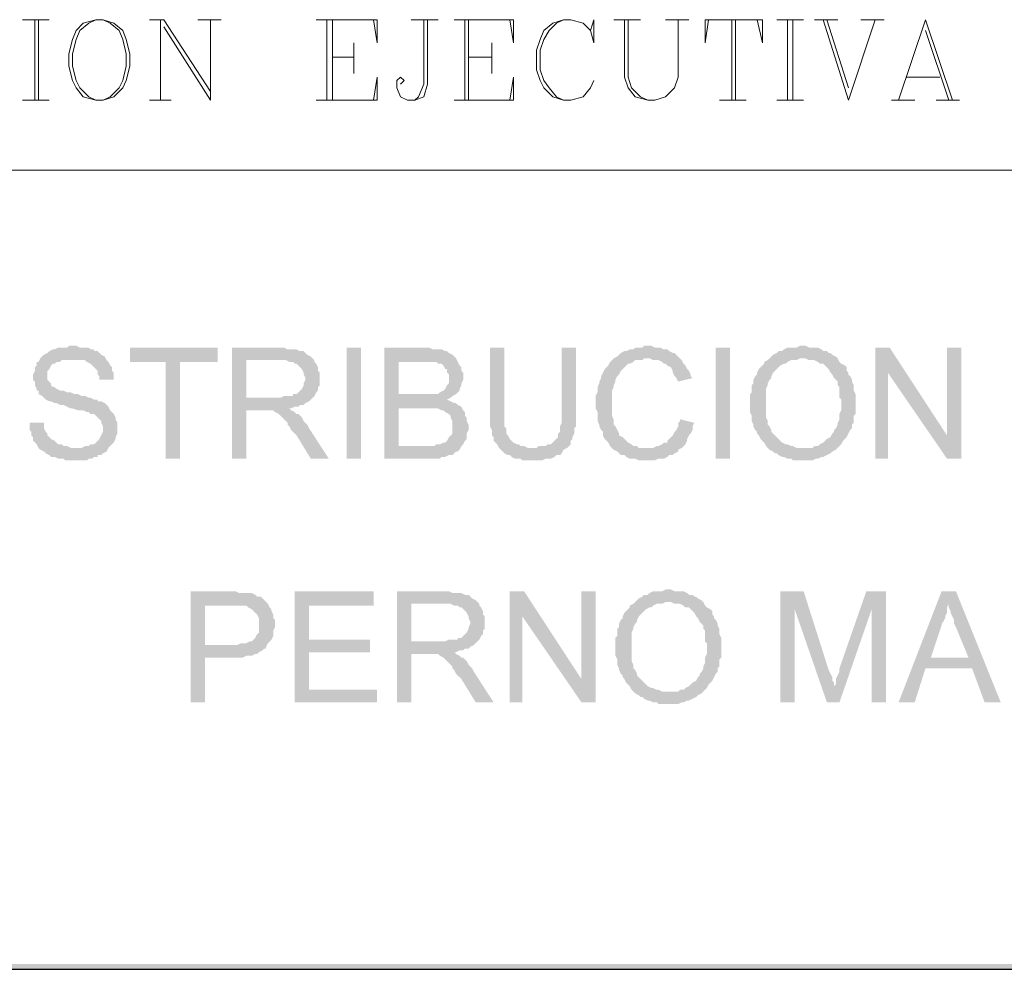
# Model space of a CAD drawing. Header units: millimetres. Extents: x 8 to 202, y 3 to 294.
# Tile 3 of 8: x 95 to 118, y 3 to 26. Entities that reach past the tile are written whole.
import ezdxf

# ---------------------------------------------------------------- set-up
doc = ezdxf.new("R2010")
doc.units = ezdxf.units.MM
doc.layers.add('DGE_CONTORNOS', color=7, linetype='Continuous', lineweight=0)
doc.layers.add('DGE_RELLENO', color=7, linetype='Continuous', lineweight=0)

msp = doc.modelspace()

# ---------------------------------------------------------------- hatches: boundary and pattern name
at = {"layer": 'DGE_RELLENO', "true_color": 0x000000}
for points in [[(95.9273, 17.9776), (95.8427, 17.9776), (95.8003, 17.9353), (95.5887, 17.9353), (95.504, 17.8929), (95.4617, 17.8929), (95.377, 17.8506), (95.3347, 17.8083), (95.25, 17.7659), (95.2077, 17.7236), (95.1653, 17.6813), (95.123, 17.5966), (95.0807, 17.5966), (95.0807, 17.5119), (95.0383, 17.4696), (95.0383, 17.3849), (94.996, 17.3003), (94.996, 17.1733), (95.0383, 17.131), (95.0383, 17.0463), (95.0807, 16.9616), (95.0807, 16.9193), (95.123, 16.9193), (95.123, 16.8346), (95.2077, 16.7923), (95.25, 16.7499), (95.2923, 16.7076), (95.377, 16.6653), (95.4193, 16.6653), (95.504, 16.623), (95.5463, 16.623), (95.631, 16.5806), (95.7157, 16.5806), (95.8003, 16.5383), (95.885, 16.4959), (95.9273, 16.4959), (96.0543, 16.4536), (96.1813, 16.4536), (96.266, 16.4113), (96.3083, 16.4113), (96.3507, 16.3689), (96.4353, 16.3689), (96.4777, 16.3266), (96.52, 16.2843), (96.5623, 16.2419), (96.6047, 16.1996), (96.6047, 16.1573), (96.647, 16.0726), (96.647, 15.9456), (96.6047, 15.8609), (96.5623, 15.7763), (96.52, 15.7339), (96.4777, 15.6916), (96.4353, 15.6493), (96.3507, 15.6493), (96.3083, 15.607), (96.2237, 15.607), (96.139, 15.5646), (95.123, 15.5646), (95.1653, 15.5223), (95.25, 15.4799), (95.2923, 15.4376), (95.377, 15.3953), (95.4193, 15.3529), (95.504, 15.3529), (95.5887, 15.3106), (95.7157, 15.3106), (95.758, 15.2683), (96.012, 15.2683), (96.266, 15.2683), (96.3083, 15.3106), (96.393, 15.3106), (96.4353, 15.3529), (96.52, 15.3529), (96.52, 15.3953), (96.6047, 15.3953), (96.647, 15.4376), (96.7317, 15.4799), (96.774, 15.5646), (96.8163, 15.607), (96.8587, 15.6493), (96.901, 15.6916), (96.9433, 15.7763), (96.9433, 15.8186), (96.9857, 15.9033), (96.9857, 16.1573), (96.9433, 16.2419), (96.9433, 16.2843), (96.901, 16.3689), (96.8587, 16.4113), (96.8163, 16.4536), (96.774, 16.5383), (96.7317, 16.5806), (96.6893, 16.623), (96.6047, 16.6653), (96.52, 16.6653), (96.52, 16.7076), (96.4353, 16.7076), (96.3507, 16.7499), (96.3083, 16.7499), (96.2237, 16.7923), (96.139, 16.7923), (96.0543, 16.8346), (95.9697, 16.8346), (95.885, 16.8769), (95.8003, 16.8769), (95.7157, 16.9193), (95.631, 16.9193), (95.5463, 16.9616), (95.504, 17.0039), (95.4617, 17.0039), (95.4193, 17.0463), (95.4193, 17.0886), (95.377, 17.131), (95.3347, 17.1733), (95.3347, 17.3849), (95.377, 17.4273), (95.4193, 17.5119), (95.4617, 17.5543), (95.504, 17.5543), (95.5463, 17.5966), (95.631, 17.5966), (95.6733, 17.639), (96.7317, 17.639), (96.6893, 17.7236), (96.6047, 17.7659), (96.5623, 17.8083), (96.52, 17.8506), (96.4353, 17.8506), (96.4353, 17.8929), (96.3507, 17.8929), (96.3083, 17.9353), (96.0967, 17.9353), (96.012, 17.9776)], [(99.3563, 17.9353), (97.282, 17.9353), (97.282, 17.5966), (98.1287, 17.5966), (98.1287, 15.3106), (98.4673, 15.3106), (98.4673, 17.5966), (99.3563, 17.5966)], [(100.838, 17.9353), (99.695, 17.9353), (99.695, 15.3106), (100.0337, 15.3106), (100.0337, 16.4536), (100.4147, 16.4536), (101.0497, 16.4959), (101.092, 16.4959), (101.1767, 16.5383), (101.2613, 16.5383), (101.3037, 16.5806), (101.3883, 16.5806), (101.4307, 16.623), (101.5153, 16.6653), (101.5577, 16.7076), (101.6, 16.7499), (100.0337, 16.7499), (100.0337, 17.639), (100.838, 17.639), (101.6, 17.6813), (101.5577, 17.7236), (101.473, 17.7659), (101.4307, 17.8083), (101.3883, 17.8506), (101.3037, 17.8506), (101.219, 17.8929), (101.0073, 17.8929), (100.9227, 17.9353)], [(102.4043, 17.9353), (102.743, 17.9353), (102.743, 15.3106), (102.4043, 15.3106), (102.4043, 17.9353)], [(104.267, 17.9353), (103.2933, 17.9353), (103.2933, 15.3106), (104.6057, 15.3106), (104.648, 15.3529), (104.7327, 15.3529), (104.8173, 15.3953), (104.902, 15.3953), (104.9443, 15.4376), (104.9867, 15.4799), (105.029, 15.4799), (105.0713, 15.5223), (105.1137, 15.607), (103.632, 15.607), (103.632, 16.4959), (104.267, 16.4959), (105.1137, 16.5383), (105.029, 16.5806), (104.9867, 16.623), (104.9443, 16.623), (104.8597, 16.6653), (104.775, 16.7076), (104.8597, 16.7499), (104.902, 16.7923), (103.632, 16.8346), (103.632, 17.5966), (105.029, 17.5966), (104.9867, 17.6813), (104.9443, 17.7236), (104.902, 17.7659), (104.8173, 17.8083), (104.775, 17.8506), (104.7327, 17.8506), (104.648, 17.8929), (104.4363, 17.8929), (104.3517, 17.9353)], [(106.1297, 17.9353), (105.791, 17.9353), (105.791, 16.0726), (105.8333, 15.988), (105.8333, 15.8609), (105.8757, 15.8186), (105.8757, 15.7339), (105.918, 15.6916), (105.9603, 15.6493), (106.0027, 15.5646), (106.7647, 15.5646), (106.68, 15.5646), (106.5953, 15.607), (106.5107, 15.607), (106.4683, 15.6493), (106.426, 15.6493), (106.3413, 15.6916), (106.299, 15.7339), (106.2567, 15.7763), (106.2143, 15.8609), (106.172, 15.9033), (106.172, 16.0303), (106.1297, 16.0726), (106.1297, 16.4113)], [(107.823, 17.9353), (107.4843, 17.9353), (107.4843, 16.1573), (107.442, 16.0726), (107.442, 15.9456), (107.3997, 15.9033), (107.3997, 15.8186), (107.3573, 15.7763), (107.315, 15.7339), (107.2727, 15.6916), (107.2303, 15.6493), (107.1457, 15.6493), (107.1033, 15.607), (106.934, 15.607), (106.8917, 15.5646), (106.0027, 15.5646), (106.045, 15.5223), (106.0873, 15.4799), (106.1297, 15.4376), (106.2143, 15.3953), (106.2567, 15.3953), (106.299, 15.3529), (106.3837, 15.3106), (106.5107, 15.3106), (106.553, 15.2683), (107.0187, 15.2683), (107.1033, 15.3106), (107.2303, 15.3106), (107.315, 15.3529), (107.3573, 15.3953), (107.442, 15.3953), (107.4843, 15.4376), (107.5267, 15.5223), (107.6113, 15.5646), (107.6537, 15.607), (107.696, 15.6493), (107.696, 15.7339), (107.7383, 15.7763), (107.7383, 15.8186), (107.7807, 15.9033), (107.7807, 16.0303), (107.823, 16.0726), (107.823, 16.4113)], [(109.5163, 17.9776), (109.4317, 17.9776), (109.3893, 17.9353), (109.22, 17.9353), (109.1777, 17.8929), (109.093, 17.8929), (109.0083, 17.8506), (108.966, 17.8506), (108.8813, 17.8083), (108.839, 17.7659), (108.7967, 17.7236), (108.712, 17.6813), (108.6697, 17.639), (108.6273, 17.5966), (108.585, 17.5119), (108.5427, 17.4696), (108.5003, 17.4273), (108.458, 17.3426), (108.4157, 17.2579), (108.4157, 17.2156), (108.3733, 17.131), (108.3733, 17.0886), (108.331, 17.0039), (108.331, 16.8769), (108.2887, 16.7923), (108.2887, 16.4959), (108.331, 16.4113), (108.331, 16.1996), (108.3733, 16.115), (108.3733, 16.0726), (108.4157, 15.988), (108.458, 15.9456), (108.458, 15.8609), (108.5003, 15.7763), (108.5427, 15.7339), (108.585, 15.6916), (108.6273, 15.607), (108.6697, 15.5646), (108.712, 15.5223), (109.5163, 15.5646), (109.3047, 15.5646), (109.2623, 15.607), (109.1777, 15.607), (109.1353, 15.6493), (109.0507, 15.6916), (109.0083, 15.7339), (108.966, 15.7763), (108.9237, 15.8186), (108.839, 15.8609), (108.839, 15.9033), (108.7967, 15.988), (108.7543, 16.0726), (108.712, 16.115), (108.712, 16.2419), (108.6697, 16.3266), (108.6697, 16.9193), (108.712, 17.0039), (108.712, 17.0463), (108.7543, 17.131), (108.7543, 17.1733), (108.7967, 17.2579), (108.839, 17.3003), (108.8813, 17.3849), (108.9237, 17.4273), (108.966, 17.4696), (109.0083, 17.5119), (109.0507, 17.5543), (109.093, 17.5543), (109.1777, 17.5966), (109.22, 17.639), (109.3893, 17.639), (109.4317, 17.6813), (110.2783, 17.6813), (110.236, 17.7236), (110.1937, 17.7659), (110.1513, 17.8083), (110.109, 17.8083), (110.0243, 17.8506), (109.982, 17.8929), (109.8973, 17.8929), (109.8127, 17.9353), (109.6857, 17.9353), (109.601, 17.9776)], [(111.125, 17.9353), (111.4637, 17.9353), (111.4637, 15.3106), (111.125, 15.3106), (111.125, 17.9353)], [(113.1993, 17.9776), (113.1147, 17.9776), (113.03, 17.9353), (112.8183, 17.9353), (112.7337, 17.8929), (112.6913, 17.8506), (112.6067, 17.8506), (112.5643, 17.8083), (112.4797, 17.7659), (112.4373, 17.7236), (112.395, 17.6813), (113.2417, 17.6813), (113.3263, 17.639), (113.4533, 17.639), (113.538, 17.5966), (113.5803, 17.5543), (113.665, 17.5543), (113.7073, 17.5119), (113.7497, 17.4696), (113.792, 17.4273), (113.8343, 17.3426), (113.8767, 17.3003), (113.919, 17.2156), (113.9613, 17.1733), (114.0037, 17.131), (114.0037, 17.0463), (114.046, 17.0039), (114.046, 16.7499), (114.0883, 16.7076), (114.0883, 16.4536), (114.046, 16.3689), (114.046, 16.2419), (114.0037, 16.1573), (114.0037, 16.115), (113.9613, 16.0303), (113.919, 15.988), (113.919, 15.9456), (113.8767, 15.9033), (113.8343, 15.8186), (113.7497, 15.7763), (113.7073, 15.7339), (113.665, 15.6916), (113.5803, 15.6493), (113.538, 15.607), (113.4533, 15.607), (113.411, 15.5646), (113.1993, 15.5646), (114.0037, 15.5646), (114.046, 15.607), (114.0883, 15.6493), (114.1307, 15.7339), (114.173, 15.7763), (114.2153, 15.8186), (114.2577, 15.9033), (114.3, 15.988), (114.3423, 16.0303), (114.3423, 16.115), (114.3847, 16.1573), (114.3847, 16.3266), (114.427, 16.3689), (114.427, 16.8346), (114.3847, 16.9193), (114.3847, 17.0463), (114.3423, 17.131), (114.3423, 17.1733), (114.3, 17.2579), (114.2577, 17.3003), (114.2577, 17.3426), (114.2153, 17.3849), (114.2153, 17.4696), (114.173, 17.5119), (114.0883, 17.5543), (114.046, 17.5966), (114.0037, 17.6813), (113.9613, 17.7236), (113.8767, 17.7659), (113.8343, 17.8083), (113.792, 17.8083), (113.7497, 17.8506), (113.665, 17.8506), (113.6227, 17.8929), (113.538, 17.9353), (113.3263, 17.9353), (113.2417, 17.9776)], [(115.2313, 17.9353), (114.8927, 17.9353), (114.8927, 15.3106), (115.189, 15.3106), (115.189, 17.3426)], [(115.2313, 17.9353), (115.189, 17.3426), (116.586, 15.3106), (116.586, 15.8609)], [(116.9247, 17.9353), (116.586, 17.9353), (116.586, 15.3106), (116.9247, 15.3106)], [(101.6, 17.6813), (100.838, 17.639), (100.965, 17.639), (101.0497, 17.5966), (101.1343, 17.5966), (101.1767, 17.5543), (101.219, 17.5543), (101.2613, 17.5119), (101.3037, 17.4696), (101.346, 17.4273), (101.3883, 17.3426), (101.3883, 17.3003), (101.4307, 17.2156), (101.4307, 17.1733), (101.3883, 17.0886), (101.3883, 17.0463), (101.346, 16.9616), (101.3037, 16.9193), (101.2613, 16.8769), (101.219, 16.8346), (101.1343, 16.8346), (101.1343, 16.7923), (100.9227, 16.7923), (100.838, 16.7499), (100.0337, 16.7499), (101.6, 16.7499), (101.6423, 16.7923), (101.6847, 16.8769), (101.727, 16.9193), (101.727, 17.0039), (101.7693, 17.0463), (101.7693, 17.3426), (101.727, 17.3849), (101.727, 17.4696), (101.6847, 17.5543), (101.6423, 17.5966), (101.6423, 17.639)], [(110.2783, 17.6813), (109.5163, 17.6813), (109.5587, 17.6813), (109.6433, 17.639), (109.7703, 17.639), (109.855, 17.5966), (109.8973, 17.5543), (109.9397, 17.5543), (109.982, 17.5119), (110.0667, 17.4696), (110.109, 17.3849), (110.109, 17.3426), (110.1513, 17.2579), (110.1937, 17.2156), (110.236, 17.131), (110.5747, 17.2156), (110.5323, 17.2579), (110.5323, 17.3003), (110.49, 17.3849), (110.4477, 17.4273), (110.4053, 17.5119), (110.363, 17.5543), (110.3207, 17.639)], [(112.395, 17.6813), (112.3527, 17.639), (112.268, 17.5966), (112.268, 17.5543), (112.2257, 17.5119), (112.1833, 17.4696), (112.141, 17.4273), (112.0987, 17.3426), (112.0987, 17.3003), (112.0563, 17.2579), (112.014, 17.1733), (112.014, 17.0886), (111.9717, 17.0463), (111.9717, 16.8769), (111.9293, 16.8346), (111.9293, 16.4113), (111.9717, 16.3266), (111.9717, 16.1996), (112.014, 16.115), (112.014, 16.0726), (112.0563, 15.988), (112.0987, 15.9456), (112.0987, 15.9033), (112.141, 15.8609), (112.1833, 15.7763), (112.2257, 15.7339), (112.268, 15.6916), (112.3103, 15.607), (112.3527, 15.5646), (112.395, 15.5223), (112.4797, 15.4799), (112.522, 15.4376), (112.5643, 15.4376), (112.6067, 15.3953), (112.6913, 15.3529), (112.7337, 15.3529), (112.8183, 15.3106), (112.903, 15.3106), (112.9453, 15.2683), (113.1993, 15.2683), (113.411, 15.2683), (113.4957, 15.3106), (113.538, 15.3106), (113.6227, 15.3529), (113.665, 15.3529), (113.7497, 15.3953), (113.8343, 15.4376), (113.8767, 15.4799), (113.9613, 15.5223), (114.0037, 15.5646), (113.03, 15.5646), (112.9453, 15.607), (112.903, 15.607), (112.8183, 15.6493), (112.776, 15.6493), (112.6913, 15.6916), (112.649, 15.7339), (112.6067, 15.7763), (112.5643, 15.8186), (112.522, 15.8609), (112.4797, 15.9033), (112.4373, 15.9456), (112.4373, 15.988), (112.395, 16.0726), (112.3527, 16.115), (112.3527, 16.1996), (112.3103, 16.2843), (112.3103, 16.9616), (112.3527, 17.0463), (112.3527, 17.0886), (112.395, 17.1733), (112.4373, 17.2156), (112.4373, 17.2579), (112.4797, 17.3426), (112.522, 17.3849), (112.5643, 17.4273), (112.6067, 17.4696), (112.649, 17.5119), (112.7337, 17.5543), (112.776, 17.5543), (112.8183, 17.5966), (112.903, 17.639), (113.03, 17.639), (113.1147, 17.6813), (113.1993, 17.6813)], [(96.7317, 17.639), (95.9273, 17.639), (96.2237, 17.639), (96.266, 17.5966), (96.3507, 17.5543), (96.393, 17.5119), (96.4353, 17.4696), (96.4777, 17.4273), (96.52, 17.3849), (96.52, 17.3003), (96.5623, 17.2579), (96.5623, 17.1733), (96.901, 17.1733), (96.901, 17.3426), (96.8587, 17.3849), (96.8587, 17.4696), (96.8163, 17.5119), (96.774, 17.5966)], [(105.029, 17.5966), (104.1823, 17.5966), (104.521, 17.5966), (104.5633, 17.5543), (104.648, 17.5543), (104.6903, 17.5119), (104.7327, 17.4273), (104.775, 17.4273), (104.775, 17.3426), (104.8173, 17.3003), (104.8173, 17.0886), (104.775, 17.0463), (104.7327, 16.9616), (104.6903, 16.9193), (104.6057, 16.8769), (104.5633, 16.8346), (103.632, 16.8346), (104.902, 16.7923), (104.9867, 16.8346), (105.029, 16.8769), (105.0713, 16.9193), (105.0713, 16.9616), (105.1137, 17.0463), (105.1137, 17.0886), (105.156, 17.1733), (105.156, 17.3426), (105.1137, 17.3849), (105.1137, 17.4696), (105.0713, 17.5119), (105.029, 17.5966)], [(105.1137, 16.5383), (104.267, 16.4959), (104.5633, 16.4959), (104.648, 16.4536), (104.6903, 16.4536), (104.7327, 16.4113), (104.8173, 16.3689), (104.8597, 16.3266), (104.8597, 16.2843), (104.902, 16.1996), (104.902, 15.9033), (104.8597, 15.8609), (104.8173, 15.8186), (104.775, 15.7339), (104.7327, 15.6916), (104.6903, 15.6916), (104.6057, 15.6493), (104.521, 15.6493), (104.4787, 15.607), (103.632, 15.607), (105.1137, 15.607), (105.156, 15.6493), (105.1983, 15.7339), (105.2407, 15.7763), (105.2407, 15.9033), (105.283, 15.988), (105.283, 16.115), (105.2407, 16.1996), (105.2407, 16.2843), (105.1983, 16.3266), (105.1983, 16.4113), (105.156, 16.4536)], [(101.0497, 16.4959), (100.4147, 16.4536), (100.6687, 16.4536), (100.711, 16.4113), (100.7957, 16.3689), (100.838, 16.3266), (100.8803, 16.2843), (100.965, 16.1996), (101.0073, 16.1573), (101.0073, 16.115), (101.0497, 16.0726), (101.092, 15.988), (101.1343, 15.9456), (101.219, 15.8609), (101.5577, 15.3106), (101.981, 15.3106), (101.5153, 16.0303), (101.473, 16.115), (101.4307, 16.1573), (101.3883, 16.1996), (101.346, 16.2843), (101.3037, 16.3266), (101.2613, 16.3689), (101.219, 16.3689), (101.1767, 16.4113), (101.092, 16.4536)], [(95.25, 16.1573), (94.9113, 16.1573), (94.9113, 15.988), (94.9537, 15.9456), (94.9537, 15.8609), (94.996, 15.8186), (94.996, 15.7339), (95.0383, 15.6916), (95.0807, 15.6493), (95.123, 15.5646), (96.012, 15.5646), (95.885, 15.5646), (95.8003, 15.607), (95.7157, 15.607), (95.6733, 15.6493), (95.5887, 15.6493), (95.5463, 15.6916), (95.504, 15.7339), (95.4193, 15.7763), (95.377, 15.8186), (95.3347, 15.8609), (95.3347, 15.9033), (95.2923, 15.9456), (95.25, 16.0303), (95.25, 16.115)], [(110.2783, 16.2419), (110.2783, 16.1996), (110.236, 16.1573), (110.236, 16.0726), (110.1937, 15.988), (110.1513, 15.9456), (110.109, 15.8609), (110.0667, 15.8186), (110.0243, 15.7763), (109.982, 15.7339), (109.982, 15.6916), (109.8973, 15.6916), (109.855, 15.6493), (109.7703, 15.607), (109.728, 15.607), (109.6433, 15.5646), (109.5163, 15.5646), (108.712, 15.5223), (108.7967, 15.4799), (108.839, 15.4376), (108.8813, 15.3953), (108.966, 15.3953), (109.0083, 15.3529), (109.093, 15.3106), (109.22, 15.3106), (109.3047, 15.2683), (109.6857, 15.2683), (109.7703, 15.3106), (109.8973, 15.3106), (109.982, 15.3529), (110.0243, 15.3953), (110.109, 15.3953), (110.1513, 15.4376), (110.236, 15.4799), (110.236, 15.5223), (110.3207, 15.5646), (110.363, 15.607), (110.4053, 15.6493), (110.4477, 15.7339), (110.4477, 15.7763), (110.49, 15.8609), (110.5323, 15.9033), (110.5747, 15.988), (110.5747, 16.0726), (110.617, 16.1573)], [(99.695, 12.1779), (98.7213, 12.1779), (98.7213, 9.5533), (99.06, 9.5533), (99.06, 10.6116), (99.949, 10.6116), (100.0337, 10.6539), (100.1607, 10.6539), (100.2453, 10.6963), (100.2877, 10.6963), (100.33, 10.7386), (100.4147, 10.781), (100.457, 10.8233), (100.4993, 10.8233), (100.4993, 10.8656), (99.06, 10.9079), (99.06, 11.8393), (99.7373, 11.8393), (100.5417, 11.8816), (100.4993, 11.9239), (100.457, 11.9663), (100.4147, 12.0086), (100.3723, 12.0509), (100.2877, 12.0509), (100.2453, 12.0933), (100.1607, 12.1356), (100.076, 12.1356), (99.8643, 12.1356), (99.7797, 12.1779)], [(103.0393, 12.1779), (101.1767, 12.1779), (101.1767, 9.5533), (103.124, 9.5533), (103.124, 9.8496), (101.5153, 9.8496), (101.5153, 10.7386), (102.9547, 10.7386), (102.9547, 11.0349), (101.5153, 11.0349), (101.5153, 11.8393), (103.0393, 11.8393)], [(104.7327, 12.1779), (103.5897, 12.1779), (103.5897, 9.5533), (103.9283, 9.5533), (103.9283, 10.6963), (104.3093, 10.6963), (104.9443, 10.7386), (104.9867, 10.7386), (105.0713, 10.781), (105.156, 10.781), (105.1983, 10.8233), (105.283, 10.8233), (105.3253, 10.8656), (105.41, 10.9079), (105.4523, 10.9503), (105.4947, 10.9926), (103.9283, 10.9926), (103.9283, 11.8816), (104.7327, 11.8816), (105.4947, 11.9239), (105.4523, 11.9663), (105.3677, 12.0086), (105.3253, 12.0509), (105.283, 12.0933), (105.1983, 12.0933), (105.1137, 12.1356), (104.902, 12.1356), (104.8173, 12.1779)], [(106.5953, 12.1779), (106.2567, 12.1779), (106.2567, 9.5533), (106.553, 9.5533), (106.553, 11.5853)], [(106.5953, 12.1779), (106.553, 11.5853), (107.95, 9.5533), (107.95, 10.1036)], [(108.2887, 12.1779), (107.95, 12.1779), (107.95, 9.5533), (108.2887, 9.5533)], [(110.0243, 12.2203), (109.9397, 12.2203), (109.855, 12.1779), (109.6433, 12.1779), (109.5587, 12.1356), (109.5163, 12.0933), (109.4317, 12.0933), (109.3893, 12.0509), (109.3047, 12.0086), (109.2623, 11.9663), (109.22, 11.9239), (110.0667, 11.9239), (110.1513, 11.8816), (110.2783, 11.8816), (110.363, 11.8393), (110.4053, 11.797), (110.49, 11.797), (110.5323, 11.7546), (110.5747, 11.7123), (110.617, 11.6699), (110.6593, 11.5853), (110.7017, 11.5429), (110.744, 11.4583), (110.7863, 11.4159), (110.8287, 11.3736), (110.8287, 11.289), (110.871, 11.2466), (110.871, 10.9926), (110.9133, 10.9503), (110.9133, 10.6963), (110.871, 10.6116), (110.871, 10.4846), (110.8287, 10.3999), (110.8287, 10.3576), (110.7863, 10.273), (110.744, 10.2306), (110.744, 10.1883), (110.7017, 10.1459), (110.6593, 10.0613), (110.5747, 10.0189), (110.5323, 9.9766), (110.49, 9.9343), (110.4053, 9.8919), (110.363, 9.8496), (110.2783, 9.8496), (110.236, 9.8073), (110.0243, 9.8073), (110.8287, 9.8073), (110.871, 9.8496), (110.9133, 9.8919), (110.9557, 9.9766), (110.998, 10.0189), (111.0403, 10.0613), (111.0827, 10.1459), (111.125, 10.2306), (111.1673, 10.273), (111.1673, 10.3576), (111.2097, 10.3999), (111.2097, 10.5693), (111.252, 10.6116), (111.252, 11.0773), (111.2097, 11.1619), (111.2097, 11.289), (111.1673, 11.3736), (111.1673, 11.4159), (111.125, 11.5006), (111.0827, 11.5429), (111.0827, 11.5853), (111.0403, 11.6276), (111.0403, 11.7123), (110.998, 11.7546), (110.9133, 11.797), (110.871, 11.8393), (110.8287, 11.9239), (110.7863, 11.9663), (110.7017, 12.0086), (110.6593, 12.0509), (110.617, 12.0509), (110.5747, 12.0933), (110.49, 12.0933), (110.4477, 12.1356), (110.363, 12.1779), (110.1513, 12.1779), (110.0667, 12.2203)], [(113.1993, 12.1779), (112.649, 12.1779), (112.649, 9.5533), (112.9877, 9.5533), (112.9877, 11.7546)], [(113.1993, 12.1779), (112.9877, 11.7546), (113.7497, 9.5533), (113.919, 9.9343), (113.919, 10.0189), (113.8767, 10.0613), (113.8767, 10.1459), (113.8343, 10.2306), (113.792, 10.3153)], [(115.1467, 12.1779), (114.681, 12.1779), (114.046, 10.3576), (114.046, 10.273), (114.0037, 10.1883), (113.9613, 10.1036), (113.9613, 9.9766), (113.919, 9.9343), (113.7497, 9.5533), (114.046, 9.5533), (114.808, 11.7546)], [(115.1467, 12.1779), (114.808, 11.7546), (114.808, 9.5533), (115.1467, 9.5533)], [(116.7977, 12.1779), (116.459, 12.1779), (115.443, 9.5533), (115.824, 9.5533), (116.078, 10.3576), (117.1787, 10.3576), (116.205, 10.6116), (116.459, 11.3736), (116.459, 11.4159), (116.5013, 11.4583), (116.5437, 11.5429), (116.5437, 11.5853), (116.586, 11.6699), (116.586, 11.797), (116.6283, 11.8816)], [(116.7977, 12.1779), (116.6283, 11.8816), (116.6283, 11.797), (116.6707, 11.7123), (116.6707, 11.6699), (116.713, 11.5853), (116.7553, 11.5006), (116.7553, 11.4159), (116.7977, 11.3313), (117.094, 10.6116), (116.205, 10.6116), (117.1787, 10.3576), (117.475, 9.5533), (117.856, 9.5533)], [(100.5417, 11.8816), (99.7373, 11.8393), (100.0337, 11.8393), (100.076, 11.797), (100.1607, 11.7546), (100.203, 11.7123), (100.2453, 11.6699), (100.2877, 11.6276), (100.33, 11.5429), (100.33, 11.2043), (100.2877, 11.1619), (100.2453, 11.0773), (100.203, 11.0349), (100.1607, 10.9926), (100.1183, 10.9926), (100.0337, 10.9503), (99.9067, 10.9503), (99.822, 10.9079), (99.06, 10.9079), (100.4993, 10.8656), (100.5417, 10.9503), (100.584, 10.9926), (100.6263, 11.0349), (100.6687, 11.1196), (100.6687, 11.2466), (100.711, 11.3313), (100.711, 11.5006), (100.6687, 11.5429), (100.6687, 11.6276), (100.6263, 11.7123), (100.6263, 11.7546), (100.584, 11.797)], [(105.4947, 11.9239), (104.7327, 11.8816), (104.8597, 11.8816), (104.9443, 11.8393), (105.029, 11.8393), (105.0713, 11.797), (105.1137, 11.797), (105.156, 11.7546), (105.1983, 11.7123), (105.2407, 11.6699), (105.283, 11.5853), (105.283, 11.5429), (105.3253, 11.4583), (105.3253, 11.4159), (105.283, 11.3313), (105.283, 11.289), (105.2407, 11.2043), (105.1983, 11.1619), (105.156, 11.1196), (105.1137, 11.0773), (105.029, 11.0773), (105.029, 11.0349), (104.8173, 11.0349), (104.7327, 10.9926), (103.9283, 10.9926), (105.4947, 10.9926), (105.537, 11.0349), (105.5793, 11.1196), (105.6217, 11.1619), (105.6217, 11.2466), (105.664, 11.289), (105.664, 11.5853), (105.6217, 11.6276), (105.6217, 11.7123), (105.5793, 11.797), (105.537, 11.8393), (105.537, 11.8816)], [(109.22, 11.9239), (109.1777, 11.8816), (109.093, 11.8393), (109.093, 11.797), (109.0507, 11.7546), (109.0083, 11.7123), (108.966, 11.6699), (108.9237, 11.5853), (108.9237, 11.5429), (108.8813, 11.5006), (108.839, 11.4159), (108.839, 11.3313), (108.7967, 11.289), (108.7967, 11.1196), (108.7543, 11.0773), (108.7543, 10.6539), (108.7967, 10.5693), (108.7967, 10.4423), (108.839, 10.3576), (108.839, 10.3153), (108.8813, 10.2306), (108.9237, 10.1883), (108.9237, 10.1459), (108.966, 10.1036), (109.0083, 10.0189), (109.0507, 9.9766), (109.093, 9.9343), (109.1353, 9.8496), (109.1777, 9.8073), (109.22, 9.765), (109.3047, 9.7226), (109.347, 9.6803), (109.3893, 9.6803), (109.4317, 9.638), (109.5163, 9.5956), (109.5587, 9.5956), (109.6433, 9.5533), (109.728, 9.5533), (109.7703, 9.5109), (110.0243, 9.5109), (110.236, 9.5109), (110.3207, 9.5533), (110.363, 9.5533), (110.4477, 9.5956), (110.49, 9.5956), (110.5747, 9.638), (110.6593, 9.6803), (110.7017, 9.7226), (110.7863, 9.765), (110.8287, 9.8073), (109.855, 9.8073), (109.7703, 9.8496), (109.728, 9.8496), (109.6433, 9.8919), (109.601, 9.8919), (109.5163, 9.9343), (109.474, 9.9766), (109.4317, 10.0189), (109.3893, 10.0613), (109.347, 10.1036), (109.3047, 10.1459), (109.2623, 10.1883), (109.2623, 10.2306), (109.22, 10.3153), (109.1777, 10.3576), (109.1777, 10.4423), (109.1353, 10.5269), (109.1353, 11.2043), (109.1777, 11.289), (109.1777, 11.3313), (109.22, 11.4159), (109.2623, 11.4583), (109.2623, 11.5006), (109.3047, 11.5853), (109.347, 11.6276), (109.3893, 11.6699), (109.4317, 11.7123), (109.474, 11.7546), (109.5587, 11.797), (109.601, 11.797), (109.6433, 11.8393), (109.728, 11.8816), (109.855, 11.8816), (109.9397, 11.9239), (110.0243, 11.9239)], [(104.9443, 10.7386), (104.3093, 10.6963), (104.5633, 10.6963), (104.6057, 10.6539), (104.6903, 10.6116), (104.7327, 10.5693), (104.775, 10.5269), (104.8597, 10.4423), (104.902, 10.3999), (104.902, 10.3576), (104.9443, 10.3153), (104.9867, 10.2306), (105.029, 10.1883), (105.1137, 10.1036), (105.4523, 9.5533), (105.8757, 9.5533), (105.41, 10.273), (105.3677, 10.3576), (105.3253, 10.3999), (105.283, 10.4423), (105.2407, 10.5269), (105.1983, 10.5693), (105.156, 10.6116), (105.1137, 10.6116), (105.0713, 10.6539), (104.9867, 10.6963)], [(201.9723, 3.2456), (201.8453, 3.3726), (23.5797, 3.2456)], [(201.8453, 3.3726), (23.5797, 3.2456), (23.7067, 3.3726)]]:
    msp.add_hatch(color=7, dxfattribs=at).paths.add_polyline_path(points, flags=0)

# ---------------------------------------------------------------- linework, layer by layer
at = {"layer": 'DGE_CONTORNOS', "lineweight": 5}
for points in [[(94.742, 25.6823), (95.377, 25.6823)], [(95.0383, 25.6823), (95.0383, 23.7773)], [(95.123, 25.6823), (95.123, 23.7773)], [(96.4777, 25.6823), (96.1813, 25.5976), (96.012, 25.4283), (95.9273, 25.2166), (95.8427, 24.8779), (95.8427, 24.5816), (95.9273, 24.2429), (96.012, 24.0736), (96.1813, 23.8619), (96.4777, 23.7773), (96.647, 23.7773), (96.901, 23.8619), (97.1127, 24.0736), (97.1973, 24.2429), (97.282, 24.5816), (97.282, 24.8779), (97.1973, 25.2166), (97.1127, 25.4283), (96.901, 25.5976), (96.647, 25.6823), (96.4777, 25.6823), (96.3083, 25.5976), (96.0967, 25.4283), (96.012, 25.2166), (95.9273, 24.8779), (95.9273, 24.5816), (96.012, 24.2429), (96.0967, 24.0736), (96.3083, 23.8619), (96.4777, 23.7773)], [(96.647, 23.7773), (96.8163, 23.8619), (97.028, 24.0736), (97.1127, 24.2429), (97.1973, 24.5816), (97.1973, 24.8779), (97.1127, 25.2166), (97.028, 25.4283), (96.8163, 25.5976), (96.647, 25.6823)], [(97.7477, 25.6823), (98.0863, 25.6823)], [(98.0017, 25.6823), (98.0017, 23.7773)], [(98.0863, 25.6823), (99.187, 23.989)], [(98.0863, 25.513), (99.187, 23.7773), (99.187, 25.6823)], [(98.8907, 25.6823), (99.441, 25.6823)], [(101.6847, 25.6823), (103.124, 25.6823), (103.124, 25.132), (103.0393, 25.6823)], [(101.9387, 25.6823), (101.9387, 23.7773)], [(102.0657, 25.6823), (102.0657, 23.7773)], [(104.3093, 25.6823), (104.3093, 24.1583), (104.2247, 23.8619), (104.013, 23.7773), (103.8437, 23.7773), (103.6743, 23.8619), (103.5897, 24.0736), (103.5897, 24.2429), (103.6743, 24.3276), (103.759, 24.2429), (103.6743, 24.1583)], [(103.9283, 25.6823), (104.5633, 25.6823)], [(104.2247, 25.6823), (104.2247, 24.1583), (104.0977, 23.8619), (104.013, 23.7773)], [(104.9443, 25.6823), (106.3413, 25.6823), (106.3413, 25.132), (106.2567, 25.6823)], [(105.1983, 25.6823), (105.1983, 23.7773)], [(105.283, 25.6823), (105.283, 23.7773)], [(108.1617, 25.4283), (108.2463, 25.132), (108.2463, 25.6823), (108.1617, 25.4283), (107.9923, 25.5976), (107.696, 25.6823), (107.5267, 25.6823), (107.2727, 25.5976), (107.061, 25.4283), (106.9763, 25.2166), (106.8917, 24.9626), (106.8917, 24.497), (106.9763, 24.2429), (107.061, 24.0736), (107.2727, 23.8619), (107.5267, 23.7773), (107.696, 23.7773), (107.9923, 23.8619), (108.1617, 24.0736), (108.2463, 24.2429)], [(107.5267, 25.6823), (107.3573, 25.5976), (107.188, 25.4283), (107.061, 25.2166), (106.9763, 24.9626), (106.9763, 24.497), (107.061, 24.2429), (107.188, 24.0736), (107.3573, 23.8619), (107.5267, 23.7773)], [(108.712, 25.6823), (109.347, 25.6823)], [(108.966, 25.6823), (108.966, 24.3276), (109.0507, 24.0736), (109.22, 23.8619), (109.5163, 23.7773), (109.6857, 23.7773), (109.9397, 23.8619), (110.1513, 24.0736), (110.236, 24.3276), (110.236, 25.6823)], [(109.0507, 25.6823), (109.0507, 24.3276), (109.1353, 24.0736), (109.347, 23.8619), (109.5163, 23.7773)], [(109.9397, 25.6823), (110.49, 25.6823)], [(110.9557, 25.6823), (110.871, 25.132), (110.871, 25.6823), (112.2257, 25.6823), (112.2257, 25.132), (112.0987, 25.6823)], [(111.506, 25.6823), (111.506, 23.7773)], [(111.5907, 25.6823), (111.5907, 23.7773)], [(112.5643, 25.6823), (113.1993, 25.6823)], [(112.8183, 25.6823), (112.8183, 23.7773)], [(112.9453, 25.6823), (112.9453, 23.7773)], [(113.4533, 25.6823), (114.0037, 25.6823)], [(113.665, 25.6823), (114.2577, 23.7773)], [(113.7497, 25.6823), (114.2577, 24.0736)], [(114.8927, 25.6823), (114.2577, 23.7773)], [(114.554, 25.6823), (115.1043, 25.6823)], [(115.443, 23.7773), (116.078, 25.6823), (116.713, 23.7773)], [(116.078, 25.4283), (116.6283, 23.7773)], [(102.5737, 25.132), (102.5737, 24.4123)], [(105.8333, 25.132), (105.8333, 24.4123)], [(102.0657, 24.7933), (102.5737, 24.7933)], [(105.283, 24.7933), (105.8333, 24.7933)], [(101.6847, 23.7773), (103.124, 23.7773), (103.124, 24.3276), (103.0393, 23.7773)], [(104.9443, 23.7773), (106.3413, 23.7773), (106.3413, 24.3276), (106.2567, 23.7773)], [(115.6123, 24.3276), (116.4167, 24.3276)], [(94.742, 23.7773), (95.377, 23.7773)], [(97.7477, 23.7773), (98.2557, 23.7773)], [(111.2097, 23.7773), (111.8447, 23.7773)], [(112.5643, 23.7773), (113.1993, 23.7773)], [(115.2737, 23.7773), (115.824, 23.7773)], [(116.332, 23.7773), (116.8823, 23.7773)]]:
    msp.add_lwpolyline(points, dxfattribs=at)
at = {"layer": 'DGE_CONTORNOS', "lineweight": 9}
msp.add_lwpolyline([(23.5797, 22.1263), (201.9723, 22.1263)], dxfattribs=at)
at = {"layer": 'DGE_CONTORNOS', "lineweight": 25}
msp.add_lwpolyline([(7.874, 3.2456), (201.9723, 3.2456)], dxfattribs=at)

doc.saveas('drawing.dxf')
